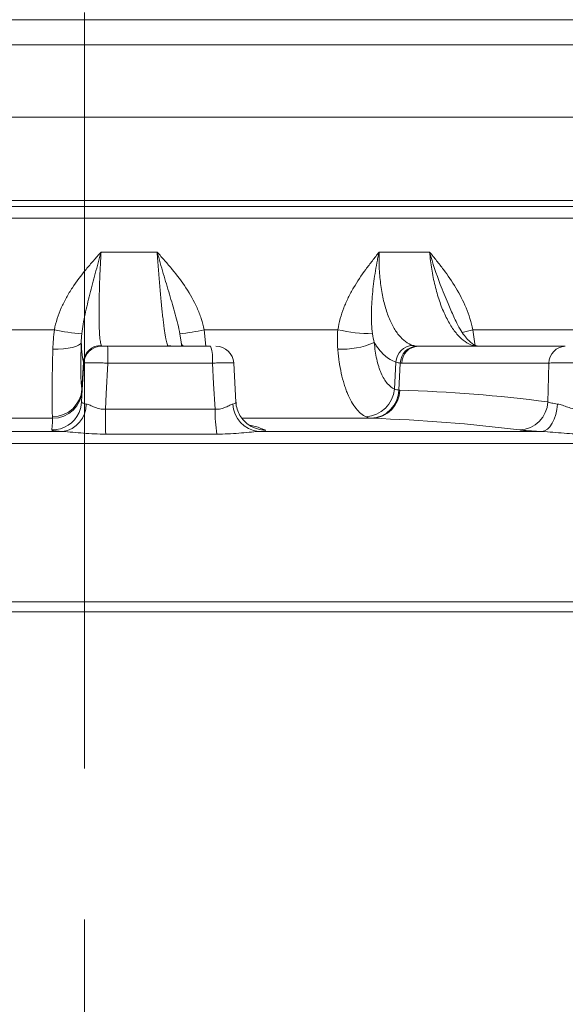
# Model space of a CAD drawing. Header units: millimetres. Extents: x 0 to 8410, y 0 to 5940.
# Tile 149 of 256: x 5109 to 5200, y 1414 to 1580. Entities that reach past the tile are written whole.
import ezdxf

# ---------------------------------------------------------------- set-up
doc = ezdxf.new("R2010")
doc.units = ezdxf.units.MM
doc.header["$LTSCALE"] = 10
doc.linetypes.add('CENTERX2', pattern=[20.32, 12.7, -2.54, 2.54, -2.54])
doc.styles.add('SLDTEXTSTYLE0', font='TXT', dxfattribs={"width": 0.605})
doc.dimstyles.new('SLDDIMSTYLE0', dxfattribs={"dimtxt": 50, "dimasz": 50, "dimexe": 0, "dimexo": 0.0625, "dimgap": 12.5, "dimtad": 1, "dimtoh": 1, "dimdec": 1, "dimrnd": 1e-09, "dimzin": 12, "dimdsep": 46, "dimtxsty": 'SLDTEXTSTYLE0', "dimsah": 1, "dimcen": 0.09, "dimadec": 0, "dimazin": 0, "dimtfac": 1, "dimtofl": 0, "dimtmove": 0, "dimatfit": 3, "dimfxl": 1, "dimfrac": 2, "dimtolj": 1, "dimtzin": 12, "dimarcsym": 0})

# ---------------------------------------------------------------- blocks, each defined once
blk = doc.blocks.new('*D28')
at = {"color": 7, "linetype": 'Continuous', "lineweight": 0}
for p, q in [((5294.64, 1878.04), (5294.64, 1115.9)), ((5119.64, 1250.9), (5119.64, 1115.9)), ((5294.64, 1130.9), (5119.64, 1130.9))]:
    blk.add_line(p, q, dxfattribs=at)
for points in [[(5119.64, 1130.9), (5169.64, 1123.4), (5169.64, 1138.4)], [(5294.64, 1130.9), (5244.64, 1138.4), (5244.64, 1123.4)]]:
    blk.add_solid(points, dxfattribs=at)
at = {"color": 7, "linetype": 'Continuous', "lineweight": 0, "insert": (5149.85, 1195.36), "char_height": 50, "attachment_point": 1, "style": 'SLDTEXTSTYLE0'}
blk.add_mtext('175', dxfattribs=at)
blk = doc.blocks.new('*D33')
at = {"color": 7, "linetype": 'Continuous', "lineweight": 0}
for p, q in [((5294.64, 1878.04), (4568.99, 1878.04)), ((4583.99, 1878.04), (4583.99, 1383.04)), ((4955.74, 1383.04), (4568.99, 1383.04))]:
    blk.add_line(p, q, dxfattribs=at)
for points in [[(4583.99, 1878.04), (4576.49, 1828.04), (4591.49, 1828.04)], [(4583.99, 1383.04), (4591.49, 1433.04), (4576.49, 1433.04)]]:
    blk.add_solid(points, dxfattribs=at)
at = {"color": 7, "linetype": 'Continuous', "lineweight": 0, "insert": (4519.54, 1573.26), "char_height": 50, "attachment_point": 1, "rotation": 90, "style": 'SLDTEXTSTYLE0'}
blk.add_mtext('495', dxfattribs=at)
blk = doc.blocks.new('*D35')
at = {"color": 7, "linetype": 'Continuous', "lineweight": 0}
for p, q in [((5294.64, 3305.04), (4468.99, 3305.04)), ((4483.99, 3305.04), (4483.99, 1383.04)), ((4955.74, 1383.04), (4468.99, 1383.04))]:
    blk.add_line(p, q, dxfattribs=at)
for points in [[(4483.99, 3305.04), (4476.49, 3255.04), (4491.49, 3255.04)], [(4483.99, 1383.04), (4491.49, 1433.04), (4476.49, 1433.04)]]:
    blk.add_solid(points, dxfattribs=at)
at = {"color": 7, "linetype": 'Continuous', "lineweight": 0, "insert": (4419.54, 2267.66), "char_height": 50, "attachment_point": 1, "rotation": 90, "style": 'SLDTEXTSTYLE0'}
blk.add_mtext('1922', dxfattribs=at)

msp = doc.modelspace()

# ---------------------------------------------------------------- linework, layer by layer
at = {"color": 7, "linetype": 'CENTERX2', "lineweight": 0}
msp.add_line((5119.640959, 1250.904646), (5119.640959, 1740.354002), dxfattribs=at)
at = {"color": 8, "linetype": 'Continuous', "lineweight": 0}
for p, q in [((4952.705098, 1579.920769), (5286.638958, 1579.920769)), ((5286.196036, 1575.692177), (4953.287227, 1575.692177)), ((4973.140953, 1549.544767), (5266.140966, 1549.544767)), ((5122.411946, 1540.85891), (5131.830173, 1540.85891)), ((5169.112867, 1540.85891), (5177.593732, 1540.85891)), ((5091.548253, 1527.810335), (5114.564889, 1527.810335)), ((5139.72104, 1527.810335), (5139.99092, 1525.044769)), ((5139.72104, 1527.810335), (5162.184367, 1527.810335)), ((5184.836818, 1527.810335), (5203.326991, 1527.810335)), ((5184.836818, 1527.810335), (5185.25528, 1525.052116)), ((5135.745628, 1526.407629), (5135.648165, 1527.137682)), ((5133.754044, 1525.053218), (5133.979511, 1525.044769)), ((5119.208274, 1517.842904), (5119.445421, 1522.376403)), ((5171.710236, 1517.842904), (5171.923781, 1522.376403)), ((5141.111899, 1522.201777), (5123.561724, 1522.201777)), ((5172.445195, 1517.674834), (5172.664864, 1522.211716)), ((5197.615979, 1522.201777), (5172.905801, 1522.201777)), ((5123.147841, 1514.458448), (5141.573062, 1514.458448)), ((5114.263409, 1512.927607), (5087.624734, 1512.927607)), ((5167.940298, 1512.927607), (5146.125628, 1512.927607)), ((5067.184379, 1510.703907), (5115.945102, 1510.703907)), ((5141.858516, 1510.269582), (5123.193484, 1510.269582)), ((5148.855299, 1510.703907), (5196.443839, 1510.703907)), ((5323.12317, 1508.705899), (5047.359122, 1508.705899)), ((5054.460181, 1482.108176), (5336.671499, 1482.108176)), ((5337.136878, 1480.391681), (5054.320408, 1480.391681))]:
    msp.add_line(p, q, dxfattribs=at)
at = {"color": 7, "linetype": 'Continuous', "lineweight": 0}
for p, q in [((5281.898035, 1563.544765), (4958.173273, 1563.544765)), ((5265.140964, 1548.544765), (4974.140955, 1548.544765)), ((4997.420667, 1546.544761), (5241.861252, 1546.544761)), ((5135.896901, 1525.449753), (5135.759806, 1526.409418)), ((5123.505293, 1525.044769), (5140.802868, 1525.044769)), ((5175.673639, 1525.044769), (5200.383818, 1525.044769)), ((5185.613384, 1525.053218), (5185.755243, 1525.048897)), ((5145.074576, 1515.631855), (5144.688802, 1522.219226))]:
    msp.add_line(p, q, dxfattribs=at)
at = {"color": 8, "linetype": 'Continuous', "lineweight": 0, "flags": 128}
for points in [[(5119.091622, 1525.667295), (5118.943309, 1525.428742), (5118.635152, 1525.20673), (5118.177339, 1525.008589), (5117.585002, 1524.840877), (5116.877722, 1524.709121), (5116.078879, 1524.617702), (5115.214879, 1524.569631), (5114.314284, 1524.566487)], [(5133.59244, 1525.1932), (5134.154583, 1525.137648), (5134.511686, 1525.044769)], [(5184.814332, 1525.1932), (5185.316196, 1525.137648), (5185.508264, 1525.086895)], [(5123.561724, 1522.201777), (5123.287292, 1517.067507), (5123.147841, 1514.458448)], [(5141.573062, 1514.458448), (5141.318852, 1518.727139), (5141.111899, 1522.201777)], [(5197.434006, 1515.702486), (5197.48961, 1517.68741), (5197.615979, 1522.201777)], [(5199.078662, 1515.328825), (5198.97013, 1514.427275), (5198.780177, 1513.568253), (5198.515152, 1512.780488), (5198.183929, 1512.090355), (5197.797602, 1511.520967), (5197.369089, 1511.091367), (5196.912741, 1510.815934), (5196.443839, 1510.703907)], [(5148.159465, 1511.315599), (5149.030518, 1511.060611), (5149.965132, 1510.969967)]]:
    msp.add_lwpolyline(points, dxfattribs=at)
at = {"color": 7, "linetype": 'Continuous', "lineweight": 0, "flags": 128}
for points in [[(5119.151351, 1515.702486), (5119.255376, 1517.68741), (5119.491964, 1522.201777)], [(5119.151351, 1515.702486), (5119.012551, 1514.766976), (5118.707953, 1513.892457)]]:
    msp.add_lwpolyline(points, dxfattribs=at)
at = {"color": 8, "linetype": 'Continuous', "lineweight": 0}
for centre, radius, start, end in [((5120.988632, 1555.68139), 28.601751, 257.02107307, 266.3491792), ((5132.5224, 1558.730828), 31.747398, 275.65034495, 283.10565228), ((5168.301656, 1555.218822), 28.082848, 257.41838464, 269.36801919), ((5191.642659, 1497.559245), 31.007224, 102.67920438, 106.05886253), ((5162.953651, 1537.828279), 13.285174, 266.60016007, 293.74023883), ((5122.450855, 1522.181459), 3.011749, 90.13430123, 176.28876147), ((5122.4875, 1522.054058), 2.999161, 89.94626739, 176.9867312), ((5086.488856, 1522.887963), 37.079219, 358.93962683, 3.33463611), ((5136.567918, 1525.768247), 0.749661, 193.79927537, 254.81220062), ((5174.953374, 1522.161199), 3.037227, 93.36169508, 175.93686335), ((5175.584042, 1522.135239), 2.92018, 92.22461962, 178.49930519), ((5175.784218, 1522.168282), 2.878612, 92.20149363, 179.33330571), ((5200.494398, 1522.16828), 2.878614, 92.20152489, 179.33327444), ((5114.205003, 1518.201357), 5.016095, 270.62522666, 355.90211224), ((5114.26131, 1517.927389), 4.999783, 270.02405637, 356.9980414), ((5114.264271, 1517.938496), 4.997407, 270.06394164, 356.97567693), ((5166.554423, 1518.354297), 5.181113, 273.96118796, 354.33549711), ((5167.555163, 1517.82936), 4.892473, 272.37572716, 358.19003903), ((5167.750327, 1517.748497), 4.824632, 272.25661468, 359.01489847), ((5115.256362, 1515.326676), 4.673795, 278.4740767, 0.02633802), ((5281.120441, 1514.085094), 157.973041, 179.86458694, 181.38399549), ((5167.071768, 1514.091922), 25.50134, 179.17646973, 188.62042333), ((5149.352425, 1515.46586), 4.787832, 181.64011806, 264.04017097), ((5192.532932, 1515.869737), 4.903927, 272.35920344, 358.04551629), ((5114.160318, 1515.969456), 4.999492, 270.04973572, 335.45283757)]:
    msp.add_arc(centre, radius, start, end, dxfattribs=at)
at = {"color": 7, "linetype": 'Continuous', "lineweight": 0}
for centre, radius, start, end in [((5122.487853, 1522.044765), 3, 90, 177), ((5134.112889, 1522.879281), 7.031725, 354.47099479, 17.93632041), ((5141.698501, 1522.044764), 3.000005, 3.44304525, 89.99991232)]:
    msp.add_arc(centre, radius, start, end, dxfattribs=at)
at = {"color": 8, "linetype": 'Continuous', "lineweight": 0}
for points, knots in [([(5114.564889, 1527.810336), (5114.811099, 1529.086104), (5115.212132, 1530.305025), (5115.987996, 1532.069078), (5116.276579, 1532.647114), (5116.90338, 1533.78023), (5117.238641, 1534.330254), (5118.297042, 1535.940383), (5119.072871, 1536.960485), (5120.294151, 1538.44638), (5120.710841, 1538.934299), (5121.555246, 1539.901511), (5121.984107, 1540.382055), (5122.411946, 1540.858905)], [0, 0, 0, 0, 0.25, 0.25, 0.375, 0.375, 0.5, 0.5, 0.75, 0.75, 0.875, 0.875, 1, 1, 1, 1]), ([(5119.167395, 1527.137676), (5119.280533, 1528.232103), (5119.485478, 1529.321008), (5119.844807, 1530.982057), (5119.974442, 1531.541137), (5120.244662, 1532.664048), (5120.385424, 1533.228577), (5120.819099, 1534.934683), (5121.122912, 1536.088986), (5121.593886, 1537.852821), (5121.753576, 1538.446099), (5121.997262, 1539.344505), (5122.079187, 1539.645387), (5122.244485, 1540.250045), (5122.328376, 1540.555666), (5122.411946, 1540.858905)], [0, 0, 0, 0, 0.25, 0.25, 0.375, 0.375, 0.5, 0.5, 0.75, 0.75, 0.875, 0.875, 0.9375, 0.9375, 1, 1, 1, 1]), ([(5122.411946, 1540.858905), (5122.383474, 1540.371401), (5122.356606, 1539.886215), (5122.306481, 1538.928823), (5122.283152, 1538.45541), (5122.218308, 1537.050784), (5122.181898, 1536.135068), (5122.13792, 1534.793678), (5122.125133, 1534.354247), (5122.103576, 1533.502328), (5122.094745, 1533.08802), (5122.074008, 1531.879573), (5122.067816, 1531.119648), (5122.070355, 1530.05098), (5122.073189, 1529.709624), (5122.08267, 1529.062508), (5122.089319, 1528.755658), (5122.114889, 1527.884581), (5122.139393, 1527.369453), (5122.203771, 1526.475695), (5122.242842, 1526.108805), (5122.333638, 1525.532463), (5122.385421, 1525.322213), (5122.443795, 1525.193201)], [0, 0, 0, 0, 0.0625, 0.0625, 0.125, 0.125, 0.25, 0.25, 0.3125, 0.3125, 0.375, 0.375, 0.5, 0.5, 0.5625, 0.5625, 0.625, 0.625, 0.75, 0.75, 0.875, 0.875, 1, 1, 1, 1]), ([(5133.59244, 1525.193201), (5133.532273, 1525.322276), (5133.468593, 1525.53267), (5133.334366, 1526.109451), (5133.263683, 1526.47666), (5133.115534, 1527.371131), (5133.039969, 1527.886676), (5132.924366, 1528.758475), (5132.885454, 1529.065583), (5132.806847, 1529.713249), (5132.767028, 1530.054925), (5132.64717, 1531.124402), (5132.567974, 1531.884906), (5132.450141, 1533.09429), (5132.411025, 1533.508921), (5132.333117, 1534.361514), (5132.294162, 1534.80139), (5132.178984, 1536.14337), (5132.105166, 1537.05862), (5131.96327, 1538.928648), (5131.895191, 1539.883423), (5131.830173, 1540.858905)], [0, 0, 0, 0, 0.125, 0.125, 0.25, 0.25, 0.375, 0.375, 0.4375, 0.4375, 0.5, 0.5, 0.625, 0.625, 0.6875, 0.6875, 0.75, 0.75, 0.875, 0.875, 1, 1, 1, 1]), ([(5135.648165, 1527.137676), (5135.460634, 1528.227085), (5135.184011, 1529.315879), (5134.576595, 1531.517868), (5134.243632, 1532.631804), (5133.56237, 1534.912987), (5133.211865, 1536.084383), (5132.69158, 1537.857836), (5132.51858, 1538.452666), (5132.173638, 1539.650013), (5132.001246, 1540.254017), (5131.830173, 1540.858905)], [0, 0, 0, 0, 0.25, 0.25, 0.5, 0.5, 0.75, 0.75, 0.875, 0.875, 1, 1, 1, 1]), ([(5139.721039, 1527.810336), (5139.594454, 1528.44608), (5139.428954, 1529.070627), (5139.029443, 1530.299986), (5138.794402, 1530.906404), (5138.010413, 1532.671131), (5137.380664, 1533.784589), (5135.971447, 1535.923518), (5135.18917, 1536.950955), (5133.959972, 1538.442234), (5133.540884, 1538.931361), (5132.691769, 1539.900356), (5132.262764, 1540.379062), (5131.830173, 1540.858905)], [0, 0, 0, 0, 0.125, 0.125, 0.25, 0.25, 0.5, 0.5, 0.75, 0.75, 0.875, 0.875, 1, 1, 1, 1]), ([(5162.184365, 1527.810336), (5162.381541, 1529.086104), (5162.725487, 1530.305025), (5163.404488, 1532.069078), (5163.658825, 1532.647114), (5164.213527, 1533.78023), (5164.511266, 1534.330254), (5165.452756, 1535.940383), (5166.144799, 1536.960485), (5167.232416, 1538.44638), (5167.603231, 1538.934299), (5168.353546, 1539.901511), (5168.73406, 1540.382055), (5169.112867, 1540.858905)], [0, 0, 0, 0, 0.25, 0.25, 0.375, 0.375, 0.5, 0.5, 0.75, 0.75, 0.875, 0.875, 1, 1, 1, 1]), ([(5167.991904, 1527.137676), (5167.857469, 1528.232103), (5167.815823, 1529.321008), (5167.828005, 1530.982057), (5167.845495, 1531.541137), (5167.903219, 1532.664048), (5167.943465, 1533.228577), (5168.095704, 1534.934683), (5168.238862, 1536.088986), (5168.516951, 1537.852821), (5168.620319, 1538.446099), (5168.792175, 1539.344505), (5168.852265, 1539.645387), (5168.978213, 1540.250045), (5169.044499, 1540.555666), (5169.112867, 1540.858905)], [0, 0, 0, 0, 0.25, 0.25, 0.375, 0.375, 0.5, 0.5, 0.75, 0.75, 0.875, 0.875, 0.9375, 0.9375, 1, 1, 1, 1]), ([(5169.112867, 1540.858905), (5169.099858, 1540.371401), (5169.096368, 1539.886215), (5169.108027, 1538.928823), (5169.123135, 1538.45541), (5169.1959, 1537.050784), (5169.280796, 1536.135068), (5169.464742, 1534.793678), (5169.53532, 1534.354247), (5169.69275, 1533.502328), (5169.779841, 1533.08802), (5170.065892, 1531.879573), (5170.289443, 1531.119648), (5170.675897, 1530.05098), (5170.812308, 1529.709624), (5171.097313, 1529.062508), (5171.246297, 1528.755658), (5171.71242, 1527.884581), (5172.048584, 1527.369453), (5172.773669, 1526.475695), (5173.153352, 1526.108805), (5173.941479, 1525.532463), (5174.350572, 1525.322213), (5174.775275, 1525.193201)], [0, 0, 0, 0, 0.0625, 0.0625, 0.125, 0.125, 0.25, 0.25, 0.3125, 0.3125, 0.375, 0.375, 0.5, 0.5, 0.5625, 0.5625, 0.625, 0.625, 0.75, 0.75, 0.875, 0.875, 1, 1, 1, 1]), ([(5181.655599, 1529.996127), (5181.334537, 1530.736047), (5180.568236, 1532.502071), (5179.081509, 1536.0664), (5178.105475, 1539.015551), (5177.596109, 1540.850346), (5177.593732, 1540.85891)], [0, 0, 0, 0, 0.21526675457, 0.51379359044, 0.99773080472, 1, 1, 1, 1]), ([(5184.814335, 1525.193201), (5184.387834, 1525.322276), (5183.967854, 1525.53267), (5183.140289, 1526.109451), (5182.731967, 1526.47666), (5181.931197, 1527.371131), (5181.548946, 1527.886676), (5181.001616, 1528.758475), (5180.823539, 1529.065583), (5180.476218, 1529.713249), (5180.306464, 1530.054925), (5179.81434, 1531.124402), (5179.513901, 1531.884906), (5179.103115, 1533.09429), (5178.97287, 1533.508921), (5178.725931, 1534.361514), (5178.608781, 1534.80139), (5178.281732, 1536.14337), (5178.097876, 1537.05862), (5177.795786, 1538.928648), (5177.677549, 1539.883423), (5177.593732, 1540.858905)], [0, 0, 0, 0, 0.125, 0.125, 0.25, 0.25, 0.375, 0.375, 0.4375, 0.4375, 0.5, 0.5, 0.625, 0.625, 0.6875, 0.6875, 0.75, 0.75, 0.875, 0.875, 1, 1, 1, 1]), ([(5184.836814, 1527.810336), (5184.710604, 1528.44608), (5184.551133, 1529.070627), (5184.173294, 1530.299986), (5183.953988, 1530.906404), (5183.228418, 1532.671131), (5182.652554, 1533.784589), (5181.368206, 1535.923518), (5180.657171, 1536.950955), (5179.538164, 1538.442234), (5179.156375, 1538.931361), (5178.381705, 1539.900356), (5177.989761, 1540.379062), (5177.593732, 1540.858905)], [0, 0, 0, 0, 0.125, 0.125, 0.25, 0.25, 0.5, 0.5, 0.75, 0.75, 0.875, 0.875, 1, 1, 1, 1]), ([(5119.091622, 1525.667289), (5119.074119, 1525.170888), (5119.059274, 1524.683752), (5119.035349, 1523.745141), (5119.026265, 1523.294663), (5119.013703, 1522.430375), (5119.010225, 1522.016565), (5119.009348, 1521.424235), (5119.009789, 1521.231727), (5119.012109, 1520.862313), (5119.013984, 1520.684599), (5119.021717, 1520.172043), (5119.029672, 1519.85769), (5119.05121, 1519.283996), (5119.064938, 1519.023211), (5119.11362, 1518.346223), (5119.155925, 1518.027136), (5119.208274, 1517.842902)], [0, 0, 0, 0, 0.125, 0.125, 0.25, 0.25, 0.375, 0.375, 0.4375, 0.4375, 0.5, 0.5, 0.625, 0.625, 0.75, 0.75, 1, 1, 1, 1]), ([(5119.445421, 1522.376403), (5119.361473, 1522.582727), (5119.290035, 1522.964568), (5119.215832, 1523.653597), (5119.201756, 1523.802126), (5119.175157, 1524.120987), (5119.162602, 1524.291847), (5119.127575, 1524.834151), (5119.107847, 1525.232792), (5119.091622, 1525.667289)], [0, 0, 0, 0, 0.5, 0.5, 0.625, 0.625, 0.75, 0.75, 1, 1, 1, 1]), ([(5168.302138, 1525.667289), (5168.339529, 1525.170888), (5168.392968, 1524.683752), (5168.529522, 1523.745141), (5168.612283, 1523.294663), (5168.806014, 1522.430375), (5168.916983, 1522.016565), (5169.105276, 1521.424235), (5169.171687, 1521.231727), (5169.309702, 1520.862313), (5169.381551, 1520.684599), (5169.605463, 1520.172043), (5169.765851, 1519.85769), (5170.108981, 1519.283996), (5170.293231, 1519.023211), (5170.865207, 1518.346223), (5171.273808, 1518.027136), (5171.710234, 1517.842902)], [0, 0, 0, 0, 0.125, 0.125, 0.25, 0.25, 0.375, 0.375, 0.4375, 0.4375, 0.5, 0.5, 0.625, 0.625, 0.75, 0.75, 1, 1, 1, 1]), ([(5171.92378, 1522.376403), (5171.253188, 1522.582727), (5170.614778, 1522.964568), (5169.855585, 1523.653597), (5169.705713, 1523.802126), (5169.409965, 1524.120987), (5169.263681, 1524.291847), (5168.834003, 1524.834151), (5168.561386, 1525.232792), (5168.302138, 1525.667289)], [0, 0, 0, 0, 0.5, 0.5, 0.625, 0.625, 0.75, 0.75, 1, 1, 1, 1]), ([(5114.259738, 1513.185556), (5114.226045, 1513.453918), (5114.202435, 1513.918876), (5114.181214, 1514.904731), (5114.176569, 1515.28439), (5114.172305, 1516.119363), (5114.172613, 1516.576794), (5114.176617, 1517.322454), (5114.178544, 1517.580962), (5114.18359, 1518.118258), (5114.186726, 1518.398215), (5114.197821, 1519.259481), (5114.20743, 1519.861127), (5114.230837, 1521.117632), (5114.244636, 1521.772493), (5114.268507, 1522.795761), (5114.277016, 1523.144468), (5114.294947, 1523.849132), (5114.304381, 1524.205688), (5114.314284, 1524.566482)], [0, 0, 0, 0, 0.25, 0.25, 0.375, 0.375, 0.5, 0.5, 0.5625, 0.5625, 0.625, 0.625, 0.75, 0.75, 0.875, 0.875, 0.9375, 0.9375, 1, 1, 1, 1]), ([(5166.912338, 1513.185556), (5166.316585, 1513.453918), (5165.757387, 1513.918876), (5164.971669, 1514.904731), (5164.718042, 1515.28439), (5164.244427, 1516.119363), (5164.022368, 1516.576794), (5163.711169, 1517.322454), (5163.611097, 1517.580962), (5163.418398, 1518.118258), (5163.325427, 1518.398215), (5163.06103, 1519.259481), (5162.904052, 1519.861127), (5162.627368, 1521.117632), (5162.507664, 1521.772493), (5162.356759, 1522.795761), (5162.311184, 1523.144468), (5162.230671, 1523.849132), (5162.195621, 1524.205688), (5162.165793, 1524.566482)], [0, 0, 0, 0, 0.25, 0.25, 0.375, 0.375, 0.5, 0.5, 0.5625, 0.5625, 0.625, 0.625, 0.75, 0.75, 0.875, 0.875, 0.9375, 0.9375, 1, 1, 1, 1]), ([(5123.561725, 1522.201772), (5123.295153, 1522.212414), (5123.032588, 1522.221839), (5122.515145, 1522.238356), (5122.25752, 1522.245505), (5121.766138, 1522.256947), (5121.532683, 1522.261265), (5121.090099, 1522.267111), (5120.880528, 1522.268604), (5120.504445, 1522.268615), (5120.335318, 1522.267179), (5120.036027, 1522.261338), (5119.909312, 1522.256978), (5119.704717, 1522.245626), (5119.625579, 1522.238546), (5119.519484, 1522.221892), (5119.492522, 1522.212414), (5119.491964, 1522.201772)], [0, 0, 0, 0, 0.125, 0.125, 0.25, 0.25, 0.375, 0.375, 0.5, 0.5, 0.625, 0.625, 0.75, 0.75, 0.875, 0.875, 1, 1, 1, 1]), ([(5202.904314, 1522.201772), (5202.659742, 1522.212414), (5202.408739, 1522.221839), (5201.894391, 1522.238356), (5201.628026, 1522.245505), (5201.098992, 1522.256947), (5200.836947, 1522.261265), (5200.317775, 1522.267111), (5200.059746, 1522.268604), (5199.571157, 1522.268615), (5199.33765, 1522.267179), (5198.892859, 1522.261338), (5198.686488, 1522.256978), (5198.312019, 1522.245626), (5198.141444, 1522.238546), (5197.844235, 1522.221892), (5197.718523, 1522.212414), (5197.615981, 1522.201772)], [0, 0, 0, 0, 0.125, 0.125, 0.25, 0.25, 0.375, 0.375, 0.5, 0.5, 0.625, 0.625, 0.75, 0.75, 0.875, 0.875, 1, 1, 1, 1]), ([(5119.151351, 1515.702484), (5119.149389, 1515.665042), (5119.164526, 1515.628855), (5119.228768, 1515.558985), (5119.278466, 1515.525113), (5119.409801, 1515.461843), (5119.491398, 1515.43224), (5119.686763, 1515.377174), (5119.801846, 1515.351518), (5119.930157, 1515.328827)], [0, 0, 0, 0, 0.25, 0.25, 0.5, 0.5, 0.75, 0.75, 1, 1, 1, 1]), ([(5119.930157, 1515.328827), (5120.12377, 1515.294586), (5120.335212, 1515.214163), (5120.798273, 1515.0204), (5121.05172, 1514.905205), (5121.454516, 1514.746685), (5121.593231, 1514.695876), (5121.881853, 1514.603966), (5122.033214, 1514.562571), (5122.342424, 1514.49762), (5122.499688, 1514.47407), (5122.820161, 1514.448999), (5122.984446, 1514.44766), (5123.147841, 1514.458448)], [0, 0, 0, 0, 0.25, 0.25, 0.5, 0.5, 0.625, 0.625, 0.75, 0.75, 0.875, 0.875, 1, 1, 1, 1]), ([(5141.573062, 1514.458448), (5141.89746, 1514.436923), (5142.211265, 1514.464499), (5142.659657, 1514.561932), (5142.804095, 1514.603234), (5143.078479, 1514.695488), (5143.20881, 1514.746427), (5143.583088, 1514.905077), (5143.812945, 1515.020077), (5144.224341, 1515.214225), (5144.406551, 1515.294625), (5144.566555, 1515.328827)], [0, 0, 0, 0, 0.25, 0.25, 0.375, 0.375, 0.5, 0.5, 0.75, 0.75, 1, 1, 1, 1]), ([(5144.566554, 1515.328825), (5144.7461, 1515.376357), (5145.058978, 1515.459187), (5145.037411, 1515.578285), (5145.02822, 1515.629038)], [0, 0, 0, 0, 0.57385102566, 1, 1, 1, 1]), ([(5197.434008, 1515.702484), (5197.51484, 1515.665042), (5197.610811, 1515.628855), (5197.832827, 1515.558985), (5197.959912, 1515.525113), (5198.237732, 1515.461843), (5198.388879, 1515.43224), (5198.715885, 1515.377174), (5198.893556, 1515.351518), (5199.07866, 1515.328827)], [0, 0, 0, 0, 0.25, 0.25, 0.5, 0.5, 0.75, 0.75, 1, 1, 1, 1]), ([(5199.07866, 1515.328827), (5199.357969, 1515.294586), (5199.64035, 1515.214163), (5200.222048, 1515.0204), (5200.523004, 1514.905205), (5200.976487, 1514.746685), (5201.128812, 1514.695876), (5201.437702, 1514.603966), (5201.595737, 1514.562571), (5201.910232, 1514.49762), (5202.066175, 1514.47407), (5202.375777, 1514.448999), (5202.530391, 1514.44766), (5202.68008, 1514.458448)], [0, 0, 0, 0, 0.25, 0.25, 0.5, 0.5, 0.625, 0.625, 0.75, 0.75, 0.875, 0.875, 1, 1, 1, 1]), ([(5115.945102, 1510.703906), (5115.657386, 1510.723381), (5115.398147, 1510.744159), (5114.955755, 1510.786659), (5114.769749, 1510.808551), (5114.468286, 1510.853582), (5114.352858, 1510.876855), (5114.201122, 1510.923287), (5114.163451, 1510.946586), (5114.164658, 1510.969965)], [0, 0, 0, 0, 0.25, 0.25, 0.5, 0.5, 0.75, 0.75, 1, 1, 1, 1]), ([(5147.201124, 1511.840716), (5147.499737, 1511.777182), (5148.416433, 1511.58214), (5149.341442, 1511.2165), (5149.965132, 1510.969967)], [0, 0, 0, 0, 0.3257481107, 1, 1, 1, 1]), ([(5149.965131, 1510.969965), (5150.086076, 1510.923083), (5150.051676, 1510.876857), (5149.767718, 1510.808616), (5149.634824, 1510.786452), (5149.298872, 1510.74395), (5149.095373, 1510.723503), (5148.855298, 1510.703906)], [0, 0, 0, 0, 0.5, 0.5, 0.75, 0.75, 1, 1, 1, 1]), ([(5196.443835, 1510.703906), (5196.030482, 1510.723381), (5195.632723, 1510.744159), (5194.898375, 1510.786659), (5194.557878, 1510.808551), (5193.930366, 1510.853582), (5193.642314, 1510.876855), (5193.137954, 1510.923287), (5192.919309, 1510.946586), (5192.734797, 1510.969965)], [0, 0, 0, 0, 0.25, 0.25, 0.5, 0.5, 0.75, 0.75, 1, 1, 1, 1]), ([(5123.193484, 1510.269578), (5122.564484, 1510.269578), (5121.937571, 1510.284964), (5120.687955, 1510.342567), (5120.065661, 1510.38486), (5118.841737, 1510.482847), (5118.235136, 1510.53912), (5117.057, 1510.641001), (5116.48656, 1510.68778), (5115.945102, 1510.703906)], [0, 0, 0, 0, 0.25, 0.25, 0.5, 0.5, 0.75, 0.75, 1, 1, 1, 1]), ([(5148.855298, 1510.703906), (5148.357637, 1510.687787), (5147.822074, 1510.641002), (5146.702701, 1510.539013), (5146.121327, 1510.482811), (5144.936414, 1510.384774), (5144.328821, 1510.342464), (5143.10335, 1510.284962), (5142.484097, 1510.269578), (5141.858516, 1510.269578)], [0, 0, 0, 0, 0.25, 0.25, 0.5, 0.5, 0.75, 0.75, 1, 1, 1, 1]), ([(5203.760865, 1510.269578), (5203.183793, 1510.269578), (5202.596409, 1510.284964), (5201.399874, 1510.342567), (5200.791052, 1510.38486), (5199.5641, 1510.482847), (5198.941091, 1510.53912), (5197.69216, 1510.641001), (5197.068291, 1510.68778), (5196.443835, 1510.703906)], [0, 0, 0, 0, 0.25, 0.25, 0.5, 0.5, 0.75, 0.75, 1, 1, 1, 1])]:
    msp.add_open_spline(points, degree=3, knots=knots, dxfattribs=at)
at = {"color": 7, "linetype": 'Continuous', "lineweight": 0}
for points, knots in [([(5185.476413, 1525.103107), (5185.45787, 1525.106618), (5185.346791, 1525.12765), (5184.97476, 1525.311626), (5184.351954, 1525.779348), (5183.6314, 1526.546169), (5182.883035, 1527.604907), (5182.216462, 1528.748362), (5181.830221, 1529.635633), (5181.670556, 1530.002415)], [0, 0, 0, 0, 0.03302915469, 0.19785555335, 0.37304044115, 0.54456604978, 0.71161905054, 0.88078856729, 1, 1, 1, 1]), ([(5122.487853, 1525.044765), (5122.487853, 1525.044765), (5122.514927, 1525.044765), (5122.616901, 1525.044765), (5122.693044, 1525.044765), (5122.881173, 1525.044765), (5122.994284, 1525.044765), (5123.240315, 1525.044765), (5123.371841, 1525.044765), (5123.505293, 1525.044765)], [0, 0, 0, 0, 0.25, 0.25, 0.5, 0.5, 0.75, 0.75, 1, 1, 1, 1]), ([(5135.961294, 1525.044769), (5135.947706, 1525.119594), (5135.927125, 1525.232928), (5135.904566, 1525.394764), (5135.896901, 1525.449753)], [0, 0, 0, 0, 0.6602166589, 1, 1, 1, 1]), ([(5185.75952, 1525.051847), (5185.73543, 1525.052551), (5185.605213, 1525.056354), (5185.551867, 1525.077721), (5185.508391, 1525.095135)], [0, 0, 0, 0, 0.1850029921, 1, 1, 1, 1]), ([(5185.878916, 1525.045842), (5185.851985, 1525.044599), (5185.813757, 1525.042834), (5185.770828, 1525.050206), (5185.758142, 1525.052384)], [0, 0, 0, 0, 0.7044873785, 1, 1, 1, 1]), ([(5144.642973, 1522.216439), (5144.645672, 1522.227017), (5144.652426, 1522.253492), (5144.150123, 1522.270816), (5143.26151, 1522.267479), (5142.183055, 1522.242066), (5141.427054, 1522.213631), (5141.111899, 1522.201777)], [0, 0, 0, 0, 0.1520983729, 0.3806800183, 0.6089541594, 0.8369844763, 1, 1, 1, 1]), ([(5148.160601, 1511.325196), (5148.045945, 1511.369696), (5147.706482, 1511.501451), (5147.056536, 1511.900993), (5146.33796, 1512.540817), (5145.692195, 1513.40593), (5145.263667, 1514.45299), (5145.050166, 1515.226979), (5145.078923, 1515.619879), (5145.078942, 1515.620142)], [0, 0, 0, 0, 0.07807188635, 0.23114810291, 0.4032203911, 0.5918974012, 0.79291535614, 0.99986124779, 1, 1, 1, 1])]:
    msp.add_open_spline(points, degree=3, knots=knots, dxfattribs=at)
at = {"color": 8, "linetype": 'Continuous', "lineweight": 0}
for points in [[(5114.314284, 1524.566482), (5114.343534, 1525.632172), (5114.418471, 1526.714215), (5114.564889, 1527.810336)], [(5162.165793, 1524.566482), (5162.07769, 1525.632172), (5162.076145, 1526.714215), (5162.184365, 1527.810336)], [(5119.167395, 1527.137676), (5119.114235, 1526.62344), (5119.093607, 1526.133759), (5119.091622, 1525.667289)], [(5167.991904, 1527.137676), (5168.05507, 1526.62344), (5168.163148, 1526.133759), (5168.302138, 1525.667289)], [(5122.443795, 1525.193201), (5122.477863, 1525.117908), (5122.493499, 1525.071235), (5122.490313, 1525.05322)], [(5133.754044, 1525.05322), (5133.681275, 1525.071235), (5133.627536, 1525.117908), (5133.59244, 1525.193201)], [(5174.775275, 1525.193201), (5175.023135, 1525.117908), (5175.255059, 1525.071235), (5175.470691, 1525.05322)], [(5175.470691, 1525.05322), (5175.538151, 1525.047584), (5175.605818, 1525.044765), (5175.673639, 1525.044765)], [(5185.613383, 1525.05322), (5185.329356, 1525.071235), (5185.063122, 1525.117908), (5184.814335, 1525.193201)], [(5119.492486, 1522.21172), (5119.493597, 1522.232931), (5119.477727, 1522.287897), (5119.445421, 1522.376403)], [(5172.664862, 1522.21172), (5172.432025, 1522.232931), (5172.184834, 1522.287897), (5171.92378, 1522.376403)], [(5172.905799, 1522.201772), (5172.825316, 1522.201772), (5172.744984, 1522.205089), (5172.664862, 1522.21172)], [(5171.710234, 1517.842902), (5171.968996, 1517.752384), (5172.214166, 1517.696411), (5172.445193, 1517.674833)], [(5172.445193, 1517.674833), (5172.488104, 1517.670008), (5172.531132, 1517.666915), (5172.574247, 1517.665557)], [(5172.574247, 1517.665557), (5180.884378, 1517.403788), (5189.170972, 1516.749545), (5197.434008, 1515.702484)], [(5114.164658, 1510.969965), (5114.218535, 1512.01404), (5114.251658, 1512.666577), (5114.263409, 1512.9276)], [(5114.269848, 1512.941092), (5114.279884, 1512.972524), (5114.276244, 1513.054091), (5114.259738, 1513.185556)], [(5114.263409, 1512.9276), (5114.26546, 1512.929575), (5114.267607, 1512.934074), (5114.269848, 1512.941092)], [(5167.757966, 1512.941092), (5167.486309, 1512.972524), (5167.204187, 1513.054091), (5166.912338, 1513.185556)], [(5167.9403, 1512.9276), (5167.879415, 1512.929575), (5167.818623, 1512.934074), (5167.757966, 1512.941092)], [(5192.734797, 1510.969965), (5184.494534, 1512.01404), (5176.22853, 1512.666577), (5167.9403, 1512.9276)]]:
    msp.add_open_spline(points, degree=3, dxfattribs=at)

# ---------------------------------------------------------------- dimensions: what is measured, and where the dimension line sits
at = {"color": 7, "linetype": 'Continuous', "lineweight": 0}
for base, p1, picture, middle in [((4483.989117, 1383.044765), (5294.640959, 3305.044765), '*D35', (4483.989117, 2344.044765)), ((4583.989117, 1383.044765), (5294.640959, 1878.044765), '*D33', (4583.989117, 1630.544765))]:
    dim = msp.add_linear_dim(base=base, p1=p1, p2=(4955.741815, 1383.044765), angle=90, dimstyle='SLDDIMSTYLE0', dxfattribs=at)
    dim.commit()
    dim.dimension.update_dxf_attribs({"geometry": picture, "text_midpoint": middle, "dimtype": 160})
dim = msp.add_linear_dim(base=(5119.640959, 1130.904646), p1=(5294.640959, 1878.044765), p2=(5119.640959, 1250.904646), dimstyle='SLDDIMSTYLE0', dxfattribs=at)
dim.commit()
dim.dimension.update_dxf_attribs({"geometry": '*D28', "text_midpoint": (5207.140959, 1130.904646), "dimtype": 160})

doc.saveas('drawing.dxf')
